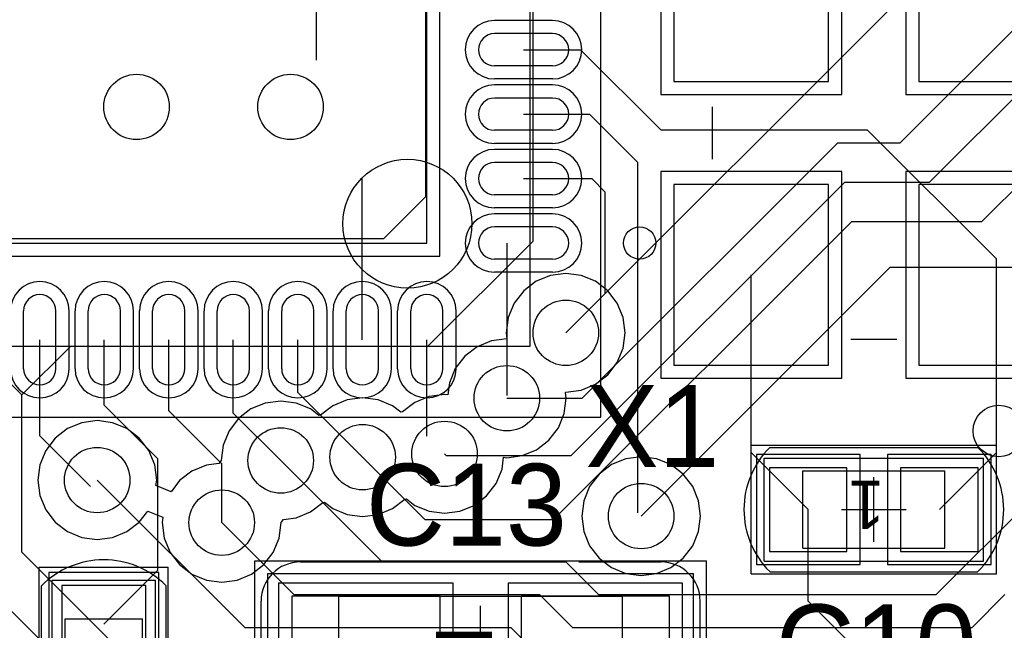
# Model space of a CAD drawing. Extents: x 772.1 to 790.6, y 469.2 to 502.5.
# Tile 4 of 14: x 779.1 to 786.7, y 474 to 478.8. Entities that reach past the tile are written whole.
import ezdxf

# ---------------------------------------------------------------- set-up
doc = ezdxf.new("R2010")
doc.units = 0
doc.layers.get('0').update_dxf_attribs({"linetype": 'CONTINUOUS'})
for name, color, linetype in [('BOTTOMLAYER', 5, 'CONTINUOUS'), ('MECHANICAL13', 56, 'CONTINUOUS'), ('MECHANICAL15', 56, 'CONTINUOUS'), ('MECHANICAL16', 56, 'CONTINUOUS'), ('MECHANICAL2', 216, 'CONTINUOUS'), ('MIDLAYER1', 16, 'CONTINUOUS'), ('MIDLAYER2', 76, 'CONTINUOUS'), ('MULTILAYER', 9, 'CONTINUOUS'), ('TOPLAYER', 1, 'CONTINUOUS'), ('TOPOVERLAY', 2, 'CONTINUOUS'), ('TOPPASTE', 8, 'CONTINUOUS'), ('TOPSOLDER', 216, 'CONTINUOUS')]:
    doc.layers.add(name, color=color, linetype=linetype)

# ---------------------------------------------------------------- blocks, each defined once
blk = doc.blocks.new('QFN50P600X600X100_40N_8')
at = {"layer": 'MECHANICAL13'}
for p, q in [((3.050002, 3.049999), (-3.049999, 3.049999)), ((-3.049999, 3.049999), (-3.049999, -3.050002))]:
    blk.add_line(p, q, dxfattribs=at)
blk.add_circle((-2.099998, 2.099998), 0.499999, dxfattribs=at)
at = {"layer": 'MECHANICAL15'}
for p, q in [((3.6, 3.599998), (-3.599998, 3.599998)), ((-3.599998, 3.599998), (-3.599998, -3.6))]:
    blk.add_line(p, q, dxfattribs=at)
at = {"layer": 'TOPLAYER'}
for p, q in [((-2.374997, 3.225), (-2.374997, 2.774998)), ((-2.125, 3.225), (-2.125, 2.774998)), ((-1.874998, 3.225), (-1.874998, 2.774998)), ((-1.625001, 3.225), (-1.625001, 2.774998)), ((-1.374999, 3.225), (-1.374999, 2.774998)), ((-1.125002, 3.225), (-1.125002, 2.774998)), ((-0.874997, 3.225), (-0.874997, 2.774998)), ((-0.625, 3.225), (-0.625, 2.774998)), ((-0.374998, 3.225), (-0.374998, 2.774998)), ((-0.125001, 3.225), (-0.125001, 2.774998)), ((0.125004, 3.225), (0.125004, 2.774998)), ((0.375001, 3.225), (0.375001, 2.774998)), ((0.625003, 3.225), (0.625003, 2.774998)), ((0.875, 3.225), (0.875, 2.774998)), ((-3.225, 2.374997), (-2.774998, 2.374997)), ((-2.250001, 2.250001), (-2.250001, -2.250001)), ((2.250001, 2.250001), (-2.250001, 2.250001)), ((-3.225, 2.125), (-2.774998, 2.125)), ((-3.225, 1.874998), (-2.774998, 1.874998)), ((-3.225, 1.625001), (-2.774998, 1.625001)), ((-3.225, 1.374999), (-2.774998, 1.374999)), ((-3.225, 1.125002), (-2.774998, 1.125002)), ((-3.225, 0.874997), (-2.774998, 0.874997)), ((-3.225, 0.625), (-2.774998, 0.625))]:
    blk.add_line(p, q, dxfattribs=at)
for centre, start, end in [((-2.249998, 3.225), 0, 180), ((-1.749999, 3.225), 0, 180), ((-1.25, 3.225), 0, 180), ((-0.749999, 3.225), 0, 180), ((-0.249999, 3.225), 0, 180), ((0.250002, 3.225), 0, 180), ((0.750001, 3.225), 0, 180), ((-2.249998, 2.774998), 180, 0), ((-1.749999, 2.774998), 180, 0), ((-1.25, 2.774998), 180, 0), ((-0.749999, 2.774998), 180, 0), ((-0.249999, 2.774998), 180, 0), ((0.250002, 2.774998), 180, 0), ((0.750001, 2.774998), 180, 0), ((-3.225, 2.249998), 90, 270), ((-2.774998, 2.249998), 270, 90), ((-3.225, 1.749999), 90, 270), ((-2.774998, 1.749999), 270, 90), ((-3.225, 1.25), 90, 270), ((-2.774998, 1.25), 270, 90), ((-3.225, 0.749999), 90, 270), ((-2.774998, 0.749999), 270, 90)]:
    blk.add_arc(centre, 0.125, start, end, dxfattribs=at)
at = {"layer": 'TOPOVERLAY'}
for p, q in [((-2.524999, 3.049999), (-3.049999, 3.049999)), ((-3.049999, 3.049999), (-3.049999, 2.524999))]:
    blk.add_line(p, q, dxfattribs=at)
blk.add_circle((-3.9, 2.249998), 0.125001, dxfattribs=at)
at = {"layer": 'TOPPASTE'}
for p, q in [((-2.374997, 3.225), (-2.374997, 2.774998)), ((-2.125, 3.225), (-2.125, 2.774998)), ((-1.874998, 3.225), (-1.874998, 2.774998)), ((-1.625001, 3.225), (-1.625001, 2.774998)), ((-1.374999, 3.225), (-1.374999, 2.774998)), ((-1.125002, 3.225), (-1.125002, 2.774998)), ((-0.874997, 3.225), (-0.874997, 2.774998)), ((-0.625, 3.225), (-0.625, 2.774998)), ((-0.374998, 3.225), (-0.374998, 2.774998)), ((-0.125001, 3.225), (-0.125001, 2.774998)), ((0.125004, 3.225), (0.125004, 2.774998)), ((0.375001, 3.225), (0.375001, 2.774998)), ((0.625003, 3.225), (0.625003, 2.774998)), ((0.875, 3.225), (0.875, 2.774998)), ((-3.225, 2.374997), (-2.774998, 2.374997)), ((-2.250001, 2.250001), (-2.250001, -2.250001)), ((2.250001, 2.250001), (-2.250001, 2.250001)), ((-3.225, 2.125), (-2.774998, 2.125)), ((-3.225, 1.874998), (-2.774998, 1.874998)), ((-3.225, 1.625001), (-2.774998, 1.625001)), ((-3.225, 1.374999), (-2.774998, 1.374999)), ((-3.225, 1.125002), (-2.774998, 1.125002)), ((-3.225, 0.874997), (-2.774998, 0.874997)), ((-3.225, 0.625), (-2.774998, 0.625))]:
    blk.add_line(p, q, dxfattribs=at)
for centre, start, end in [((-2.249998, 3.225), 0, 180), ((-1.749999, 3.225), 0, 180), ((-1.25, 3.225), 0, 180), ((-0.749999, 3.225), 0, 180), ((-0.249999, 3.225), 0, 180), ((0.250002, 3.225), 0, 180), ((0.750001, 3.225), 0, 180), ((-2.249998, 2.774998), 180, 0), ((-1.749999, 2.774998), 180, 0), ((-1.25, 2.774998), 180, 0), ((-0.749999, 2.774998), 180, 0), ((-0.249999, 2.774998), 180, 0), ((0.250002, 2.774998), 180, 0), ((0.750001, 2.774998), 180, 0), ((-3.225, 2.249998), 90, 270), ((-2.774998, 2.249998), 270, 90), ((-3.225, 1.749999), 90, 270), ((-2.774998, 1.749999), 270, 90), ((-3.225, 1.25), 90, 270), ((-2.774998, 1.25), 270, 90), ((-3.225, 0.749999), 90, 270), ((-2.774998, 0.749999), 270, 90)]:
    blk.add_arc(centre, 0.125, start, end, dxfattribs=at)
at = {"layer": 'TOPSOLDER'}
for p, q in [((-2.476597, 3.225), (-2.476597, 2.774998)), ((-2.0234, 3.225), (-2.0234, 2.774998)), ((-1.976598, 3.225), (-1.976598, 2.774998)), ((-1.523401, 3.225), (-1.523401, 2.774998)), ((-1.476599, 3.225), (-1.476599, 2.774998)), ((-1.023402, 3.225), (-1.023402, 2.774998)), ((-0.976597, 3.225), (-0.976597, 2.774998)), ((-0.5234, 3.225), (-0.5234, 2.774998)), ((-0.476598, 3.225), (-0.476598, 2.774998)), ((-0.023401, 3.225), (-0.023401, 2.774998)), ((0.023404, 3.225), (0.023404, 2.774998)), ((0.476601, 3.225), (0.476601, 2.774998)), ((0.523403, 3.225), (0.523403, 2.774998)), ((-3.225, 2.476597), (-2.774998, 2.476597)), ((-2.351601, 2.351601), (-2.351601, -2.351601)), ((2.351601, 2.351601), (-2.351601, 2.351601)), ((-3.225, 2.0234), (-2.774998, 2.0234)), ((-3.225, 1.976598), (-2.774998, 1.976598)), ((-3.225, 1.523401), (-2.774998, 1.523401)), ((-3.225, 1.476599), (-2.774998, 1.476599)), ((-3.225, 1.023402), (-2.774998, 1.023402)), ((-3.225, 0.976597), (-2.774998, 0.976597)), ((-3.225, 0.5234), (-2.774998, 0.5234))]:
    blk.add_line(p, q, dxfattribs=at)
for centre, start, end in [((-2.249998, 3.225), 0, 180), ((-1.749999, 3.225), 0, 180), ((-1.25, 3.225), 0, 180), ((-0.749999, 3.225), 0, 180), ((-0.249999, 3.225), 0, 180), ((0.250002, 3.225), 0, 180), ((0.750001, 3.225), 0, 180), ((-2.249998, 2.774998), 180, 0), ((-1.749999, 2.774998), 180, 0), ((-1.25, 2.774998), 180, 0), ((-0.749999, 2.774998), 180, 0), ((-0.249999, 2.774998), 180, 0), ((0.250002, 2.774998), 180, 0), ((0.750001, 2.774998), 180, 0), ((-3.225, 2.249998), 90, 270), ((-2.774998, 2.249998), 270, 90), ((-3.225, 1.749999), 90, 270), ((-2.774998, 1.749999), 270, 90), ((-3.225, 1.25), 90, 270), ((-2.774998, 1.25), 270, 90), ((-3.225, 0.749999), 90, 270), ((-2.774998, 0.749999), 270, 90)]:
    blk.add_arc(centre, 0.2266, start, end, dxfattribs=at)
blk = doc.blocks.new('0805C_42')
at = {"layer": 'MECHANICAL15'}
for p, q in [((1.649999, 0.900001), (-1.649999, 0.900001)), ((-1.649999, 0.900001), (-1.649999, -0.900001)), ((1.649999, 0.900001), (1.649999, -0.900001)), ((1.649999, -0.900001), (-1.649999, -0.900001))]:
    blk.add_line(p, q, dxfattribs=at)
at = {"layer": 'MECHANICAL16'}
for p, q in [((1.749999, 1.000001), (-1.749999, 1.000001)), ((-1.749999, 1.000001), (-1.749999, -1.000001)), ((1.749999, 1.000001), (1.749999, -1.000001)), ((1.1, 0.725), (-1.1, 0.725)), ((-1.1, 0.725), (-1.1, -0.725)), ((1.1, 0.725), (1.1, -0.725)), ((0, 0.499999), (0, -0.499999)), ((0.499999, 0), (-0.499999, 0)), ((1.1, -0.725), (-1.1, -0.725)), ((1.749999, -1.000001), (-1.749999, -1.000001))]:
    blk.add_line(p, q, dxfattribs=at)
at = {"layer": 'TOPLAYER'}
for p, q in [((-0.314, 0.725), (-1.464, 0.725)), ((-1.464, 0.725), (-1.464, -0.725)), ((-0.314, -0.725), (-0.314, 0.725)), ((1.464, 0.725), (0.314, 0.725)), ((0.314, 0.725), (0.314, -0.725)), ((1.464, -0.725), (1.464, 0.725)), ((-1.464, -0.725), (-0.314, -0.725)), ((0.314, -0.725), (1.464, -0.725))]:
    blk.add_line(p, q, dxfattribs=at)
at = {"layer": 'TOPOVERLAY'}
for p, q in [((-0.762, 0.9906), (-1.397, 0.9906)), ((1.397, 0.9906), (0.762, 0.9906)), ((-1.7018, 0.6858), (-1.7018, -0.6858)), ((0, 0.650001), (0, -0.650001)), ((1.7018, 0.6858), (1.7018, -0.6858)), ((-0.762, -0.9906), (-1.397, -0.9906)), ((1.397, -0.9906), (0.762, -0.9906))]:
    blk.add_line(p, q, dxfattribs=at)
for centre, start, end in [((-1.397, 0.6858), 90, 180), ((1.397, 0.6858), 0, 90), ((-1.397, -0.6858), -180, -90), ((1.397, -0.6858), -90, 0)]:
    blk.add_arc(centre, 0.3048, start, end, dxfattribs=at)
at = {"layer": 'TOPPASTE'}
for p, q in [((-0.314, 0.725), (-1.464, 0.725)), ((-1.464, 0.725), (-1.464, -0.725)), ((-0.314, -0.725), (-0.314, 0.725)), ((1.464, 0.725), (0.314, 0.725)), ((0.314, 0.725), (0.314, -0.725)), ((1.464, -0.725), (1.464, 0.725)), ((-1.464, -0.725), (-0.314, -0.725)), ((0.314, -0.725), (1.464, -0.725))]:
    blk.add_line(p, q, dxfattribs=at)
at = {"layer": 'TOPSOLDER'}
for p, q in [((-0.2124, 0.8266), (-1.5656, 0.8266)), ((-1.5656, 0.8266), (-1.5656, -0.8266)), ((-0.2124, -0.8266), (-0.2124, 0.8266)), ((1.5656, 0.8266), (0.2124, 0.8266)), ((0.2124, 0.8266), (0.2124, -0.8266)), ((1.5656, -0.8266), (1.5656, 0.8266)), ((-1.5656, -0.8266), (-0.2124, -0.8266)), ((0.2124, -0.8266), (1.5656, -0.8266))]:
    blk.add_line(p, q, dxfattribs=at)
at = {"layer": 'MECHANICAL15'}
blk.add_text('1', height=0.750001, dxfattribs=at).set_placement((-0.164267, -0.44992))
blk = doc.blocks.new('0402C_44')
at = {"layer": 'MECHANICAL15'}
for p, q in [((0.850001, 0.399999), (-0.850001, 0.399999)), ((-0.850001, 0.399999), (-0.850001, -0.399999)), ((0.850001, 0.399999), (0.850001, -0.399999)), ((0.850001, -0.399999), (-0.850001, -0.399999))]:
    blk.add_line(p, q, dxfattribs=at)
at = {"layer": 'MECHANICAL16'}
for p, q in [((0.950001, 0.499999), (-0.950001, 0.499999)), ((-0.950001, 0.499999), (-0.950001, -0.499999)), ((0.950001, 0.499999), (0.950001, -0.499999)), ((0.549999, 0.299999), (-0.549999, 0.299999)), ((-0.549999, 0.299999), (-0.549999, -0.299999)), ((0, 0.249999), (0, -0.249999)), ((0.549999, 0.299999), (0.549999, -0.299999)), ((0.249999, 0), (-0.249999, 0)), ((0.549999, -0.299999), (-0.549999, -0.299999)), ((0.950001, -0.499999), (-0.950001, -0.499999))]:
    blk.add_line(p, q, dxfattribs=at)
at = {"layer": 'TOPLAYER'}
for p, q in [((-0.208001, 0.325001), (-0.807999, 0.325001)), ((-0.807999, 0.325001), (-0.807999, -0.325001)), ((-0.208001, -0.325001), (-0.208001, 0.325001)), ((0.807999, 0.325001), (0.208001, 0.325001)), ((0.208001, 0.325001), (0.208001, -0.325001)), ((0.807999, -0.325001), (0.807999, 0.325001)), ((-0.807999, -0.325001), (-0.208001, -0.325001)), ((0.208001, -0.325001), (0.807999, -0.325001))]:
    blk.add_line(p, q, dxfattribs=at)
at = {"layer": 'TOPOVERLAY'}
for p, q in [((-0.806265, 0.4826), (-0.807319, 0.481546)), ((0.806265, 0.4826), (-0.806265, 0.4826)), ((0.807316, 0.481548), (0.806265, 0.4826)), ((0.806262, -0.4826), (-0.806262, -0.4826))]:
    blk.add_line(p, q, dxfattribs=at)
for centre, radius, start, end in [((-0.325768, -0.000003), 0.68101, 135.000184, -134.875), ((0.325765, -0.000003), 0.681015, -45.125, 44.999816)]:
    blk.add_arc(centre, radius, start, end, dxfattribs=at)
at = {"layer": 'TOPPASTE'}
for p, q in [((-0.208001, 0.325001), (-0.807999, 0.325001)), ((-0.807999, 0.325001), (-0.807999, -0.325001)), ((-0.208001, -0.325001), (-0.208001, 0.325001)), ((0.807999, 0.325001), (0.208001, 0.325001)), ((0.208001, 0.325001), (0.208001, -0.325001)), ((0.807999, -0.325001), (0.807999, 0.325001)), ((-0.807999, -0.325001), (-0.208001, -0.325001)), ((0.208001, -0.325001), (0.807999, -0.325001))]:
    blk.add_line(p, q, dxfattribs=at)
at = {"layer": 'TOPSOLDER'}
for p, q in [((-0.106401, 0.426601), (-0.909599, 0.426601)), ((-0.909599, 0.426601), (-0.909599, -0.426601)), ((-0.106401, -0.426601), (-0.106401, 0.426601)), ((0.909599, 0.426601), (0.106401, 0.426601)), ((0.106401, 0.426601), (0.106401, -0.426601)), ((0.909599, -0.426601), (0.909599, 0.426601)), ((-0.909599, -0.426601), (-0.106401, -0.426601)), ((0.106401, -0.426601), (0.909599, -0.426601))]:
    blk.add_line(p, q, dxfattribs=at)
at = {"layer": 'MECHANICAL15'}
blk.add_text('1', height=0.375001, dxfattribs=at).set_placement((-0.082133, -0.22496))
blk = doc.blocks.new('0402C_45')
at = {"layer": 'MECHANICAL15'}
for p, q in [((0.850001, 0.399999), (-0.850001, 0.399999)), ((-0.850001, -0.399999), (-0.850001, 0.399999)), ((0.850001, -0.399999), (0.850001, 0.399999)), ((0.850001, -0.399999), (-0.850001, -0.399999))]:
    blk.add_line(p, q, dxfattribs=at)
at = {"layer": 'MECHANICAL16'}
for p, q in [((0.950001, 0.499999), (-0.950001, 0.499999)), ((-0.950001, -0.499999), (-0.950001, 0.499999)), ((0.950001, -0.499999), (0.950001, 0.499999)), ((0.549999, 0.299999), (-0.549999, 0.299999)), ((-0.549999, -0.299999), (-0.549999, 0.299999)), ((0, -0.249999), (0, 0.249999)), ((0.549999, -0.299999), (0.549999, 0.299999)), ((0.249999, 0), (-0.249999, 0)), ((0.549999, -0.299999), (-0.549999, -0.299999)), ((0.950001, -0.499999), (-0.950001, -0.499999))]:
    blk.add_line(p, q, dxfattribs=at)
at = {"layer": 'TOPLAYER'}
for p, q in [((-0.208001, 0.325001), (-0.807999, 0.325001)), ((-0.807999, 0.325001), (-0.807999, -0.325001)), ((-0.208001, -0.325001), (-0.208001, 0.325001)), ((0.807999, 0.325001), (0.208001, 0.325001)), ((0.208001, 0.325001), (0.208001, -0.325001)), ((0.807999, -0.325001), (0.807999, 0.325001)), ((-0.807999, -0.325001), (-0.208001, -0.325001)), ((0.208001, -0.325001), (0.807999, -0.325001))]:
    blk.add_line(p, q, dxfattribs=at)
at = {"layer": 'TOPOVERLAY'}
for p, q in [((-0.807319, 0.481546), (-0.806265, 0.4826)), ((0.806265, 0.4826), (-0.806265, 0.4826)), ((0.807316, 0.481548), (0.806265, 0.4826)), ((0.806262, -0.4826), (-0.806262, -0.4826))]:
    blk.add_line(p, q, dxfattribs=at)
for centre, radius, start, end in [((-0.325768, -0.000003), 0.68101, -224.999816, -134.875), ((0.325765, -0.000003), 0.681015, -45.125, 44.999816)]:
    blk.add_arc(centre, radius, start, end, dxfattribs=at)
at = {"layer": 'TOPPASTE'}
for p, q in [((-0.208001, 0.325001), (-0.807999, 0.325001)), ((-0.807999, 0.325001), (-0.807999, -0.325001)), ((-0.208001, -0.325001), (-0.208001, 0.325001)), ((0.807999, 0.325001), (0.208001, 0.325001)), ((0.208001, 0.325001), (0.208001, -0.325001)), ((0.807999, -0.325001), (0.807999, 0.325001)), ((-0.807999, -0.325001), (-0.208001, -0.325001)), ((0.208001, -0.325001), (0.807999, -0.325001))]:
    blk.add_line(p, q, dxfattribs=at)
at = {"layer": 'TOPSOLDER'}
for p, q in [((-0.106401, 0.426601), (-0.909599, 0.426601)), ((-0.909599, 0.426601), (-0.909599, -0.426601)), ((-0.106401, -0.426601), (-0.106401, 0.426601)), ((0.909599, 0.426601), (0.106401, 0.426601)), ((0.106401, 0.426601), (0.106401, -0.426601)), ((0.909599, -0.426601), (0.909599, 0.426601)), ((-0.909599, -0.426601), (-0.106401, -0.426601)), ((0.106401, -0.426601), (0.909599, -0.426601))]:
    blk.add_line(p, q, dxfattribs=at)
at = {"layer": 'MECHANICAL15'}
blk.add_text('1', height=0.375001, dxfattribs=at).set_placement((-0.082133, -0.22496))
blk = doc.blocks.new('XTAL4_3_2X2_5_51')
at = {"layer": 'TOPLAYER'}
for p, q in [((-1.799999, 1.549999), (-1.799999, 0.350002)), ((-0.400002, 1.549999), (-1.799999, 1.549999)), ((-0.400002, 0.350002), (-0.400002, 1.549999)), ((0.400002, 1.549999), (0.400002, 0.350002)), ((1.799999, 1.549999), (0.400002, 1.549999)), ((1.799999, 0.350002), (1.799999, 1.549999)), ((-1.799999, 0.350002), (-0.400002, 0.350002)), ((0.400002, 0.350002), (1.799999, 0.350002)), ((-1.799999, -0.350002), (-1.799999, -1.549999)), ((-0.400002, -0.350002), (-1.799999, -0.350002)), ((-0.400002, -1.549999), (-0.400002, -0.350002)), ((0.400002, -0.350002), (0.400002, -1.549999)), ((1.799999, -0.350002), (0.400002, -0.350002)), ((1.799999, -1.549999), (1.799999, -0.350002)), ((-1.799999, -1.549999), (-0.400002, -1.549999)), ((0.400002, -1.549999), (1.799999, -1.549999))]:
    blk.add_line(p, q, dxfattribs=at)
at = {"layer": 'TOPOVERLAY'}
for p, q in [((-0.2032, 1.25), (0.2032, 1.25)), ((-1.599999, 0.1778), (-1.599999, -0.1778)), ((1.599999, 0.1778), (1.599999, -0.1778)), ((-0.2032, -1.25), (0.2032, -1.25))]:
    blk.add_line(p, q, dxfattribs=at)
blk.add_circle((-2.3114, -0.968685), 0.199715, dxfattribs=at)
at = {"layer": 'TOPPASTE'}
for p, q in [((-1.799999, 1.549999), (-1.799999, 0.350002)), ((-0.400002, 1.549999), (-1.799999, 1.549999)), ((-0.400002, 0.350002), (-0.400002, 1.549999)), ((0.400002, 1.549999), (0.400002, 0.350002)), ((1.799999, 1.549999), (0.400002, 1.549999)), ((1.799999, 0.350002), (1.799999, 1.549999)), ((-1.799999, 0.350002), (-0.400002, 0.350002)), ((0.400002, 0.350002), (1.799999, 0.350002)), ((-1.799999, -0.350002), (-1.799999, -1.549999)), ((-0.400002, -0.350002), (-1.799999, -0.350002)), ((-0.400002, -1.549999), (-0.400002, -0.350002)), ((0.400002, -0.350002), (0.400002, -1.549999)), ((1.799999, -0.350002), (0.400002, -0.350002)), ((1.799999, -1.549999), (1.799999, -0.350002)), ((-1.799999, -1.549999), (-0.400002, -1.549999)), ((0.400002, -1.549999), (1.799999, -1.549999))]:
    blk.add_line(p, q, dxfattribs=at)
at = {"layer": 'TOPSOLDER'}
for p, q in [((-1.901599, 1.651599), (-1.901599, 0.248402)), ((-0.298402, 1.651599), (-1.901599, 1.651599)), ((-0.298402, 0.248402), (-0.298402, 1.651599)), ((0.298402, 1.651599), (0.298402, 0.248402)), ((1.901599, 1.651599), (0.298402, 1.651599)), ((1.901599, 0.248402), (1.901599, 1.651599)), ((-1.901599, 0.248402), (-0.298402, 0.248402)), ((0.298402, 0.248402), (1.901599, 0.248402)), ((-1.901599, -0.248402), (-1.901599, -1.651599)), ((-0.298402, -0.248402), (-1.901599, -0.248402)), ((-0.298402, -1.651599), (-0.298402, -0.248402)), ((0.298402, -0.248402), (0.298402, -1.651599)), ((1.901599, -0.248402), (0.298402, -0.248402)), ((1.901599, -1.651599), (1.901599, -0.248402)), ((-1.901599, -1.651599), (-0.298402, -1.651599)), ((0.298402, -1.651599), (1.901599, -1.651599))]:
    blk.add_line(p, q, dxfattribs=at)

msp = doc.modelspace()

# ---------------------------------------------------------------- linework, layer by layer
at = {"layer": 'BOTTOMLAYER'}
for p, q in [((785.876, 477.7994), (788.7208, 480.6442)), ((782.198578, 480.2632), (782.198578, 477.382284)), ((783.0312, 477.0374), (783.0312, 480.2632)), ((783.2852, 476.3262), (786.9428, 479.9838)), ((786.1046, 477.4946), (787.9842, 479.3742)), ((786.511, 477.1898), (787.4254, 478.1042)), ((783.4122, 475.8182), (785.3934, 477.7994)), ((785.3934, 477.7994), (785.876, 477.7994)), ((783.326909, 475.3737), (785.447809, 477.4946)), ((785.447809, 477.4946), (786.1046, 477.4946)), ((782.198578, 477.382284), (781.87152, 477.055223)), ((783.190819, 474.8784), (785.502219, 477.1898)), ((785.502219, 477.1898), (786.511, 477.1898)), ((781.87152, 477.055223), (777.429509, 477.055223)), ((782.216401, 476.222601), (783.0312, 477.0374)), ((783.8694, 474.9038), (785.7998, 476.8342)), ((785.7998, 476.8342), (789.353801, 476.8342)), ((778.689799, 476.222601), (779.0688, 475.8436)), ((778.689799, 476.222601), (779.447801, 476.222601)), ((779.0688, 475.8436), (779.447801, 476.222601)), ((779.447801, 476.222601), (782.216401, 476.222601)), ((779.0688, 474.6244), (779.0688, 475.8436)), ((782.828, 475.8182), (783.4122, 475.8182)), ((783.8694, 474.9038), (784.8092, 475.8436)), ((786.1554, 474.2942), (787.4254, 475.5642)), ((781.0754, 475.3356), (781.8628, 474.5482)), ((781.7104, 475.361), (782.193, 474.8784)), ((782.3454, 475.3864), (782.3581, 475.3737)), ((782.3581, 475.3737), (783.326909, 475.3737)), ((779.653, 475.1832), (780.796, 474.0402)), ((782.193, 474.8784), (783.190819, 474.8784)), ((780.6182, 474.853), (781.177, 474.2942)), ((778.4846, 474.669785), (780.739785, 472.4146)), ((779.0688, 474.6244), (780.5166, 473.1766)), ((781.8628, 474.5482), (783.2852, 474.5482)), ((783.2852, 474.5482), (783.5392, 474.2942)), ((781.177, 474.2942), (783.082, 474.2942)), ((783.082, 474.2942), (783.336, 474.0402)), ((783.5392, 474.2942), (786.1554, 474.2942)), ((786.4348, 474.0402), (786.6888, 474.2942)), ((780.796, 474.0402), (782.858815, 474.0402)), ((782.858815, 474.0402), (783.112815, 473.7862)), ((783.336, 474.0402), (786.4348, 474.0402))]:
    msp.add_line(p, q, dxfattribs=at)
for centre in [(779.9578, 478.0788), (781.1516, 478.0788), (783.2852, 476.3262), (782.828, 475.8182), (782.3454, 475.3864), (781.0754, 475.3356), (781.7104, 475.361), (779.653, 475.1832), (780.6182, 474.853), (783.8694, 474.9038)]:
    msp.add_circle(centre, 0.254, dxfattribs=at)
at = {"layer": 'MECHANICAL2'}
msp.add_line((781.353799, 478.441796), (781.353799, 480.067396), dxfattribs=at)
at = {"layer": 'MIDLAYER1'}
for p, q in [((783.2852, 476.787345), (783.165848, 476.771632)), ((783.404552, 476.771632), (783.2852, 476.787345)), ((783.054629, 476.725564), (782.959122, 476.652278)), ((783.165848, 476.771632), (783.054629, 476.725564)), ((783.515771, 476.725564), (783.404552, 476.771632)), ((783.611278, 476.652278), (783.515771, 476.725564)), ((782.959122, 476.652278), (782.885836, 476.556771)), ((783.684564, 476.556771), (783.611278, 476.652278)), ((782.885836, 476.556771), (782.839768, 476.445552)), ((783.730632, 476.445552), (783.684564, 476.556771)), ((782.839768, 476.445552), (782.824055, 476.326205)), ((783.746345, 476.3262), (783.730632, 476.445552)), ((782.824055, 476.326205), (782.824053, 476.326203)), ((782.824053, 476.326203), (782.824055, 476.326197)), ((782.824055, 476.326197), (782.824055, 476.326197)), ((782.824055, 476.326197), (782.827997, 476.279345)), ((783.730632, 476.206848), (783.746345, 476.3262)), ((782.708648, 476.263632), (782.597429, 476.217564)), ((782.827997, 476.279345), (782.708648, 476.263632)), ((782.597429, 476.217564), (782.501922, 476.144278)), ((783.684564, 476.095629), (783.730632, 476.206848)), ((782.501922, 476.144278), (782.428636, 476.048771)), ((782.428636, 476.048771), (782.382568, 475.937552)), ((783.611278, 476.000122), (783.684564, 476.095629)), ((783.515771, 475.926836), (783.611278, 476.000122)), ((782.382568, 475.937552), (782.370287, 475.844268)), ((783.285203, 475.865055), (783.404552, 475.880768)), ((783.404552, 475.880768), (783.515771, 475.926836)), ((781.0754, 475.796745), (780.956048, 475.781032)), ((781.194752, 475.781032), (781.0754, 475.796745)), ((781.591048, 475.806432), (781.479829, 475.760364)), ((781.7104, 475.822145), (781.591048, 475.806432)), ((781.829752, 475.806432), (781.7104, 475.822145)), ((781.940971, 475.760364), (781.829752, 475.806432)), ((782.226048, 475.831832), (782.114829, 475.785764)), ((782.3454, 475.847545), (782.226048, 475.831832)), ((782.370287, 475.844268), (782.3454, 475.847545)), ((783.273432, 475.698848), (783.289145, 475.8182)), ((783.283234, 475.863089), (783.285203, 475.865055)), ((783.289145, 475.8182), (783.283234, 475.863089)), ((780.844829, 475.734964), (780.749322, 475.661678)), ((780.956048, 475.781032), (780.844829, 475.734964)), ((781.305971, 475.734964), (781.194752, 475.781032)), ((781.370711, 475.685287), (781.305971, 475.734964)), ((781.479829, 475.760364), (781.384325, 475.687078)), ((782.005711, 475.710687), (781.940971, 475.760364)), ((782.114829, 475.785764), (782.019325, 475.712478)), ((779.653, 475.644345), (779.533648, 475.628632)), ((779.772352, 475.628632), (779.653, 475.644345)), ((780.749322, 475.661678), (780.676036, 475.566171)), ((781.384325, 475.687078), (781.370711, 475.685287)), ((782.019325, 475.712478), (782.005711, 475.710687)), ((783.227364, 475.587629), (783.273432, 475.698848)), ((779.422429, 475.582564), (779.326922, 475.509278)), ((779.533648, 475.628632), (779.422429, 475.582564)), ((779.883571, 475.582564), (779.772352, 475.628632)), ((779.979078, 475.509278), (779.883571, 475.582564)), ((780.676036, 475.566171), (780.629968, 475.454952)), ((783.154078, 475.492122), (783.227364, 475.587629)), ((779.326922, 475.509278), (779.253636, 475.413771)), ((780.052364, 475.413771), (779.979078, 475.509278)), ((783.058571, 475.418836), (783.154078, 475.492122)), ((779.253636, 475.413771), (779.207568, 475.302552)), ((780.098432, 475.302552), (780.052364, 475.413771)), ((780.629968, 475.454952), (780.614255, 475.335603)), ((782.947352, 475.372768), (783.058571, 475.418836)), ((780.614255, 475.335603), (780.595497, 475.311155)), ((782.790832, 475.267048), (782.803113, 475.360332)), ((782.803113, 475.360332), (782.828, 475.357055)), ((782.828, 475.357055), (782.947352, 475.372768)), ((783.750048, 475.349232), (783.638829, 475.303164)), ((783.8694, 475.364945), (783.750048, 475.349232)), ((783.988752, 475.349232), (783.8694, 475.364945)), ((784.099971, 475.303164), (783.988752, 475.349232)), ((779.207568, 475.302552), (779.191855, 475.1832)), ((780.114145, 475.1832), (780.098432, 475.302552)), ((780.498848, 475.298432), (780.387629, 475.252364)), ((780.595497, 475.311155), (780.498848, 475.298432)), ((782.744764, 475.155829), (782.790832, 475.267048)), ((783.638829, 475.303164), (783.543322, 475.229878)), ((784.195478, 475.229878), (784.099971, 475.303164)), ((779.191855, 475.1832), (779.207568, 475.063848)), ((780.108653, 475.141493), (780.114145, 475.1832)), ((780.387629, 475.252364), (780.292122, 475.179078)), ((783.543322, 475.229878), (783.470036, 475.134371)), ((784.268764, 475.134371), (784.195478, 475.229878)), ((780.225986, 475.09289), (780.108653, 475.141493)), ((780.292122, 475.179078), (780.225986, 475.09289)), ((782.671478, 475.060322), (782.744764, 475.155829)), ((783.470036, 475.134371), (783.423968, 475.023152)), ((784.314832, 475.023152), (784.268764, 475.134371)), ((779.207568, 475.063848), (779.253636, 474.952629)), ((781.940971, 474.961636), (782.036475, 475.034922)), ((782.036475, 475.034922), (782.050089, 475.036713)), ((782.050089, 475.036713), (782.114829, 474.987036)), ((782.575971, 474.987036), (782.671478, 475.060322)), ((779.253636, 474.952629), (779.326922, 474.857122)), ((781.305971, 474.936236), (781.401475, 475.009522)), ((781.401475, 475.009522), (781.415089, 475.011313)), ((781.415089, 475.011313), (781.479829, 474.961636)), ((781.479829, 474.961636), (781.591048, 474.915568)), ((781.829752, 474.915568), (781.940971, 474.961636)), ((782.114829, 474.987036), (782.226048, 474.940968)), ((782.464752, 474.940968), (782.575971, 474.987036)), ((783.423968, 475.023152), (783.408255, 474.9038)), ((784.330545, 474.9038), (784.314832, 475.023152)), ((779.979078, 474.857122), (780.045214, 474.94331)), ((780.045214, 474.94331), (780.162547, 474.894707)), ((780.162547, 474.894707), (780.157055, 474.853)), ((781.079345, 474.852997), (781.098103, 474.877445)), ((781.098103, 474.877445), (781.194752, 474.890168)), ((781.194752, 474.890168), (781.305971, 474.936236)), ((781.591048, 474.915568), (781.7104, 474.899855)), ((781.7104, 474.899855), (781.829752, 474.915568)), ((782.226048, 474.940968), (782.3454, 474.925255)), ((782.3454, 474.925255), (782.464752, 474.940968)), ((783.408255, 474.9038), (783.423968, 474.784448)), ((784.314832, 474.784448), (784.330545, 474.9038)), ((779.326922, 474.857122), (779.422429, 474.783836)), ((779.883571, 474.783836), (779.979078, 474.857122)), ((780.157055, 474.853), (780.172768, 474.733648)), ((781.063632, 474.733648), (781.079345, 474.852997)), ((779.422429, 474.783836), (779.533648, 474.737768)), ((779.533648, 474.737768), (779.653, 474.722055)), ((779.653, 474.722055), (779.772352, 474.737768)), ((779.772352, 474.737768), (779.883571, 474.783836)), ((780.172768, 474.733648), (780.218836, 474.622429)), ((781.017564, 474.622429), (781.063632, 474.733648)), ((783.423968, 474.784448), (783.470036, 474.673229)), ((784.268764, 474.673229), (784.314832, 474.784448)), ((783.470036, 474.673229), (783.543322, 474.577722)), ((784.195478, 474.577722), (784.268764, 474.673229)), ((780.218836, 474.622429), (780.292122, 474.526922)), ((780.944278, 474.526922), (781.017564, 474.622429)), ((783.543322, 474.577722), (783.638829, 474.504436)), ((784.099971, 474.504436), (784.195478, 474.577722)), ((780.292122, 474.526922), (780.387629, 474.453636)), ((780.848771, 474.453636), (780.944278, 474.526922)), ((783.638829, 474.504436), (783.750048, 474.458368)), ((783.988752, 474.458368), (784.099971, 474.504436)), ((780.387629, 474.453636), (780.498848, 474.407568)), ((780.737552, 474.407568), (780.848771, 474.453636)), ((783.750048, 474.458368), (783.8694, 474.442655)), ((783.8694, 474.442655), (783.988752, 474.458368)), ((780.498848, 474.407568), (780.6182, 474.391855)), ((780.6182, 474.391855), (780.737552, 474.407568))]:
    msp.add_line(p, q, dxfattribs=at)
for centre in [(779.9578, 478.0788), (781.1516, 478.0788), (783.2852, 476.3262), (782.828, 475.8182), (782.3454, 475.3864), (781.0754, 475.3356), (781.7104, 475.361), (779.653, 475.1832), (780.6182, 474.853), (783.8694, 474.9038)]:
    msp.add_circle(centre, 0.254, dxfattribs=at)
at = {"layer": 'MIDLAYER2'}
for p, q in [((783.2852, 476.787345), (783.165848, 476.771632)), ((783.404552, 476.771632), (783.2852, 476.787345)), ((783.054629, 476.725564), (782.959122, 476.652278)), ((783.165848, 476.771632), (783.054629, 476.725564)), ((783.515771, 476.725564), (783.404552, 476.771632)), ((783.611278, 476.652278), (783.515771, 476.725564)), ((782.959122, 476.652278), (782.885836, 476.556771)), ((783.684564, 476.556771), (783.611278, 476.652278)), ((782.885836, 476.556771), (782.839768, 476.445552)), ((783.730632, 476.445552), (783.684564, 476.556771)), ((782.839768, 476.445552), (782.824055, 476.326205)), ((783.746345, 476.3262), (783.730632, 476.445552)), ((782.824055, 476.326205), (782.824053, 476.326203)), ((782.824053, 476.326203), (782.824055, 476.326197)), ((782.824055, 476.326197), (782.824055, 476.326197)), ((782.824055, 476.326197), (782.827997, 476.279345)), ((783.730632, 476.206848), (783.746345, 476.3262)), ((782.708648, 476.263632), (782.597429, 476.217564)), ((782.827997, 476.279345), (782.708648, 476.263632)), ((782.597429, 476.217564), (782.501922, 476.144278)), ((783.684564, 476.095629), (783.730632, 476.206848)), ((782.501922, 476.144278), (782.428636, 476.048771)), ((782.428636, 476.048771), (782.382568, 475.937552)), ((783.611278, 476.000122), (783.684564, 476.095629)), ((783.515771, 475.926836), (783.611278, 476.000122)), ((782.382568, 475.937552), (782.370287, 475.844268)), ((783.285203, 475.865055), (783.404552, 475.880768)), ((783.404552, 475.880768), (783.515771, 475.926836)), ((781.0754, 475.796745), (780.956048, 475.781032)), ((781.194752, 475.781032), (781.0754, 475.796745)), ((781.591048, 475.806432), (781.479829, 475.760364)), ((781.7104, 475.822145), (781.591048, 475.806432)), ((781.829752, 475.806432), (781.7104, 475.822145)), ((781.940971, 475.760364), (781.829752, 475.806432)), ((782.226048, 475.831832), (782.114829, 475.785764)), ((782.3454, 475.847545), (782.226048, 475.831832)), ((782.370287, 475.844268), (782.3454, 475.847545)), ((783.273432, 475.698848), (783.289145, 475.8182)), ((783.283234, 475.863089), (783.285203, 475.865055)), ((783.289145, 475.8182), (783.283234, 475.863089)), ((780.844829, 475.734964), (780.749322, 475.661678)), ((780.956048, 475.781032), (780.844829, 475.734964)), ((781.305971, 475.734964), (781.194752, 475.781032)), ((781.370711, 475.685287), (781.305971, 475.734964)), ((781.479829, 475.760364), (781.384325, 475.687078)), ((782.005711, 475.710687), (781.940971, 475.760364)), ((782.114829, 475.785764), (782.019325, 475.712478)), ((779.653, 475.644345), (779.533648, 475.628632)), ((779.772352, 475.628632), (779.653, 475.644345)), ((780.749322, 475.661678), (780.676036, 475.566171)), ((781.384325, 475.687078), (781.370711, 475.685287)), ((782.019325, 475.712478), (782.005711, 475.710687)), ((783.227364, 475.587629), (783.273432, 475.698848)), ((779.422429, 475.582564), (779.326922, 475.509278)), ((779.533648, 475.628632), (779.422429, 475.582564)), ((779.883571, 475.582564), (779.772352, 475.628632)), ((779.979078, 475.509278), (779.883571, 475.582564)), ((780.676036, 475.566171), (780.629968, 475.454952)), ((783.154078, 475.492122), (783.227364, 475.587629)), ((779.326922, 475.509278), (779.253636, 475.413771)), ((780.052364, 475.413771), (779.979078, 475.509278)), ((783.058571, 475.418836), (783.154078, 475.492122)), ((779.253636, 475.413771), (779.207568, 475.302552)), ((780.098432, 475.302552), (780.052364, 475.413771)), ((780.629968, 475.454952), (780.614255, 475.335603)), ((782.947352, 475.372768), (783.058571, 475.418836)), ((780.614255, 475.335603), (780.595497, 475.311155)), ((782.790832, 475.267048), (782.803113, 475.360332)), ((782.803113, 475.360332), (782.828, 475.357055)), ((782.828, 475.357055), (782.947352, 475.372768)), ((783.750048, 475.349232), (783.638829, 475.303164)), ((783.8694, 475.364945), (783.750048, 475.349232)), ((783.988752, 475.349232), (783.8694, 475.364945)), ((784.099971, 475.303164), (783.988752, 475.349232)), ((779.207568, 475.302552), (779.191855, 475.1832)), ((780.114145, 475.1832), (780.098432, 475.302552)), ((780.498848, 475.298432), (780.387629, 475.252364)), ((780.595497, 475.311155), (780.498848, 475.298432)), ((782.744764, 475.155829), (782.790832, 475.267048)), ((783.638829, 475.303164), (783.543322, 475.229878)), ((784.195478, 475.229878), (784.099971, 475.303164)), ((779.191855, 475.1832), (779.207568, 475.063848)), ((780.108653, 475.141493), (780.114145, 475.1832)), ((780.387629, 475.252364), (780.292122, 475.179078)), ((783.543322, 475.229878), (783.470036, 475.134371)), ((784.268764, 475.134371), (784.195478, 475.229878)), ((780.225986, 475.09289), (780.108653, 475.141493)), ((780.292122, 475.179078), (780.225986, 475.09289)), ((782.671478, 475.060322), (782.744764, 475.155829)), ((783.470036, 475.134371), (783.423968, 475.023152)), ((784.314832, 475.023152), (784.268764, 475.134371)), ((779.207568, 475.063848), (779.253636, 474.952629)), ((781.940971, 474.961636), (782.036475, 475.034922)), ((782.036475, 475.034922), (782.050089, 475.036713)), ((782.050089, 475.036713), (782.114829, 474.987036)), ((782.575971, 474.987036), (782.671478, 475.060322)), ((779.253636, 474.952629), (779.326922, 474.857122)), ((781.305971, 474.936236), (781.401475, 475.009522)), ((781.401475, 475.009522), (781.415089, 475.011313)), ((781.415089, 475.011313), (781.479829, 474.961636)), ((781.479829, 474.961636), (781.591048, 474.915568)), ((781.829752, 474.915568), (781.940971, 474.961636)), ((782.114829, 474.987036), (782.226048, 474.940968)), ((782.464752, 474.940968), (782.575971, 474.987036)), ((783.423968, 475.023152), (783.408255, 474.9038)), ((784.330545, 474.9038), (784.314832, 475.023152)), ((779.979078, 474.857122), (780.045214, 474.94331)), ((780.045214, 474.94331), (780.162547, 474.894707)), ((780.162547, 474.894707), (780.157055, 474.853)), ((781.079345, 474.852997), (781.098103, 474.877445)), ((781.098103, 474.877445), (781.194752, 474.890168)), ((781.194752, 474.890168), (781.305971, 474.936236)), ((781.591048, 474.915568), (781.7104, 474.899855)), ((781.7104, 474.899855), (781.829752, 474.915568)), ((782.226048, 474.940968), (782.3454, 474.925255)), ((782.3454, 474.925255), (782.464752, 474.940968)), ((783.408255, 474.9038), (783.423968, 474.784448)), ((784.314832, 474.784448), (784.330545, 474.9038)), ((779.326922, 474.857122), (779.422429, 474.783836)), ((779.883571, 474.783836), (779.979078, 474.857122)), ((780.157055, 474.853), (780.172768, 474.733648)), ((781.063632, 474.733648), (781.079345, 474.852997)), ((779.422429, 474.783836), (779.533648, 474.737768)), ((779.533648, 474.737768), (779.653, 474.722055)), ((779.653, 474.722055), (779.772352, 474.737768)), ((779.772352, 474.737768), (779.883571, 474.783836)), ((780.172768, 474.733648), (780.218836, 474.622429)), ((781.017564, 474.622429), (781.063632, 474.733648)), ((783.423968, 474.784448), (783.470036, 474.673229)), ((784.268764, 474.673229), (784.314832, 474.784448)), ((783.470036, 474.673229), (783.543322, 474.577722)), ((784.195478, 474.577722), (784.268764, 474.673229)), ((780.218836, 474.622429), (780.292122, 474.526922)), ((780.944278, 474.526922), (781.017564, 474.622429)), ((783.543322, 474.577722), (783.638829, 474.504436)), ((784.099971, 474.504436), (784.195478, 474.577722)), ((780.292122, 474.526922), (780.387629, 474.453636)), ((780.848771, 474.453636), (780.944278, 474.526922)), ((783.638829, 474.504436), (783.750048, 474.458368)), ((783.988752, 474.458368), (784.099971, 474.504436)), ((780.387629, 474.453636), (780.498848, 474.407568)), ((780.737552, 474.407568), (780.848771, 474.453636)), ((783.750048, 474.458368), (783.8694, 474.442655)), ((783.8694, 474.442655), (783.988752, 474.458368)), ((780.498848, 474.407568), (780.6182, 474.391855)), ((780.6182, 474.391855), (780.737552, 474.407568))]:
    msp.add_line(p, q, dxfattribs=at)
for centre in [(779.9578, 478.0788), (781.1516, 478.0788), (783.2852, 476.3262), (782.828, 475.8182), (782.3454, 475.3864), (781.0754, 475.3356), (781.7104, 475.361), (779.653, 475.1832), (780.6182, 474.853), (783.8694, 474.9038)]:
    msp.add_circle(centre, 0.254, dxfattribs=at)
at = {"layer": 'MULTILAYER'}
for centre in [(779.9578, 478.0788), (781.1516, 478.0788), (783.2852, 476.3262), (782.828, 475.8182), (782.3454, 475.3864), (781.0754, 475.3356), (781.7104, 475.361), (779.653, 475.1832), (780.6182, 474.853), (783.8694, 474.9038)]:
    msp.add_circle(centre, 0.254, dxfattribs=at)
at = {"layer": 'TOPLAYER'}
for p, q in [((782.957799, 478.522601), (783.400198, 478.522601)), ((783.400198, 478.522601), (784.0218, 477.901)), ((782.957799, 478.0226), (783.4684, 478.0226)), ((783.4684, 478.0226), (783.844, 477.647)), ((784.0218, 477.901), (785.622, 477.901)), ((785.622, 477.901), (786.622801, 476.900199)), ((783.844, 474.9292), (783.844, 477.647)), ((781.707799, 476.272601), (781.707799, 477.522601)), ((782.957799, 477.522601), (783.485799, 477.522601)), ((783.485799, 477.522601), (783.59, 477.4184)), ((783.59, 476.631), (783.59, 477.4184)), ((782.830799, 475.840801), (782.830799, 477.022602)), ((786.622801, 476.7756), (786.622801, 476.900199)), ((784.722799, 475.396601), (784.722799, 476.7756)), ((786.622801, 475.396601), (786.622801, 476.7756)), ((783.2852, 476.3262), (783.59, 476.631)), ((779.207799, 475.526801), (779.207799, 476.272601)), ((779.707798, 475.763402), (779.707798, 476.272601)), ((780.207799, 475.7206), (780.207799, 476.272601)), ((780.707798, 475.703201), (780.707798, 476.272601)), ((781.2078, 475.8636), (781.2078, 476.272601)), ((782.207798, 475.524002), (782.207798, 476.272601)), ((781.2078, 475.8636), (781.7104, 475.361)), ((779.707798, 475.763402), (780.1229, 475.3483)), ((780.207799, 475.7206), (780.6182, 475.3102)), ((780.707798, 475.703201), (781.0754, 475.3356)), ((779.207799, 475.526801), (779.6022, 475.1324)), ((780.1229, 474.4847), (780.1229, 475.3483)), ((784.722799, 475.396601), (785.1648, 474.9546)), ((786.1808, 474.9546), (786.622801, 475.396601)), ((780.6182, 474.853), (780.6182, 475.3102)), ((785.1648, 474.2434), (785.1648, 474.9546)), ((779.7038, 474.0656), (780.1229, 474.4847)), ((785.1648, 474.2434), (786.003, 473.4052))]:
    msp.add_line(p, q, dxfattribs=at)
for centre in [(779.9578, 478.0788), (781.1516, 478.0788), (783.2852, 476.3262), (782.828, 475.8182), (782.3454, 475.3864), (781.0754, 475.3356), (781.7104, 475.361), (779.653, 475.1832), (780.6182, 474.853), (783.8694, 474.9038)]:
    msp.add_circle(centre, 0.254, dxfattribs=at)

# ---------------------------------------------------------------- block references
for name, p, rotation in [('QFN50P600X600X100_40N_8', (779.9578, 479.2726), 180), ('XTAL4_3_2X2_5_51', (785.6728, 477.8756), 90), ('0402C_44', (785.6728, 474.9546), 180), ('0402C_45', (779.7038, 473.5576), 270), ('0805C_42', (782.6248, 473.5576), 180)]:
    msp.add_blockref(name, p, dxfattribs=dict(rotation=rotation))

# ---------------------------------------------------------------- texts
at = {"layer": 'TOPOVERLAY'}
for s, p in [('X1', (783.4376, 475.2848)), ('C13', (781.7358, 474.6752)), ('C10', (784.9108, 473.583))]:
    msp.add_text(s, height=0.635, rotation=360, dxfattribs=at).set_placement(p)

doc.saveas('drawing.dxf')
